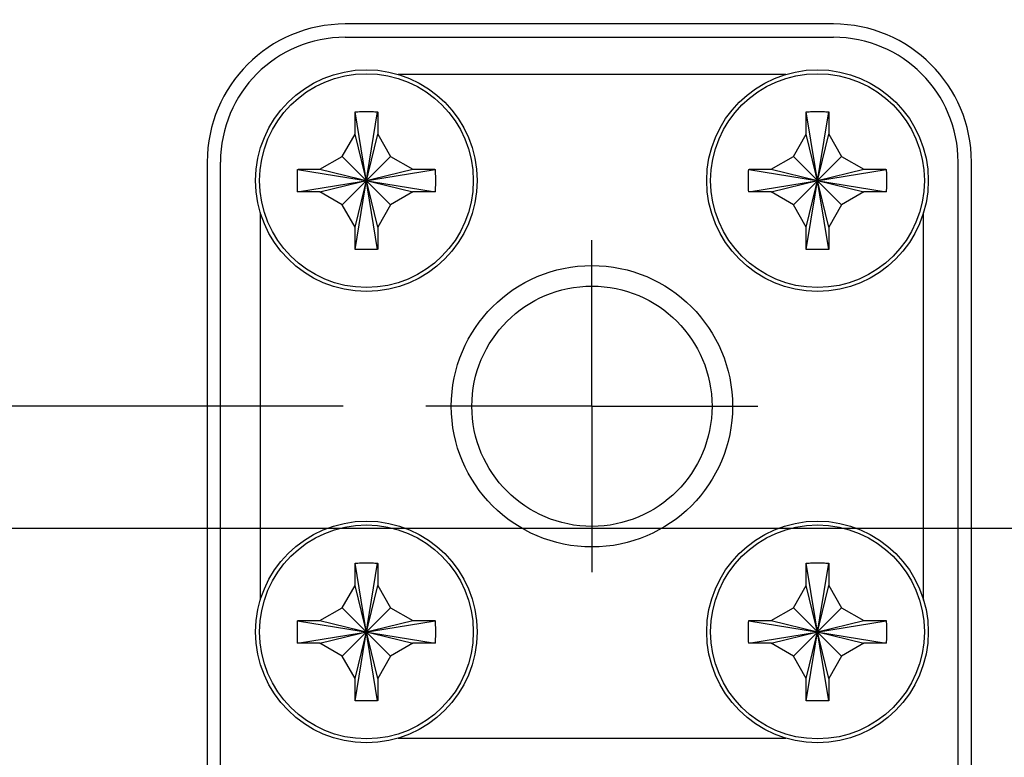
# Model space of a CAD drawing. Header units: inches. Extents: x 0.2 to 16.8, y 0.1 to 10.8.
# Tile 7 of 21: x 3.438 to 4.181, y 6.584 to 7.14. Entities that reach past the tile are written whole.
import ezdxf

# ---------------------------------------------------------------- set-up
doc = ezdxf.new("R2010")
doc.units = ezdxf.units.IN
doc.header["$LTSCALE"] = 0.935
doc.header["$MEASUREMENT"] = 0
doc.linetypes.add('CENTER', pattern=[0.6, 0.375, -0.075, 0.075, -0.075])
doc.layers.get('0').update_dxf_attribs({"linetype": 'CONTINUOUS'})
doc.layers.add('DEFAULT_1', color=7, linetype='CENTER')
doc.layers.add('DIMENSIONS', color=7, linetype='CONTINUOUS')
doc.styles.get("Standard").update_dxf_attribs({"font": 'txt', "width": 0.8})
doc.dimstyles.new('DIMSTYLE_1', dxfattribs={"dimtxt": 0.125, "dimasz": 0.18, "dimexe": 0.18, "dimexo": 0.0625, "dimgap": 0.09, "dimtad": 0, "dimtih": 1, "dimtoh": 1, "dimdec": 3, "dimzin": 4, "dimdsep": 46, "dimtxsty": 'STANDARD', "dimblk": '_FILLED', "dimblk1": '_FILLED', "dimblk2": '_FILLED', "dimcen": 0.09, "dimadec": 0, "dimazin": 0, "dimtp": 0.01, "dimtm": 0.01, "dimtfac": 1, "dimtdec": 3, "dimtofl": 0, "dimtmove": 0, "dimatfit": 3, "dimldrblk": '_FILLED', "dimfxl": 1, "dimtolj": 1, "dimtzin": 4, "dimarcsym": 0})

# ---------------------------------------------------------------- blocks, each defined once
blk = doc.blocks.new('*D6')
at = {"layer": 'DIMENSIONS', "color": 2, "linetype": 'CONTINUOUS'}
blk.add_line((3.86971, 5.59095), (3.86971, 2.2517), dxfattribs=at)
at = {"layer": 'DIMENSIONS', "color": 2, "linetype": 'CONTINUOUS', "width": 0.8}
for s, p in [(']', (3.93221, 2.0892)), ('19.96', (3.93221, 1.5892)), ('[', (3.93221, 1.4892)), ('.786', (3.93221, 0.9642)), ('3X ', (3.93221, 0.6642))]:
    blk.add_text(s, height=0.125, rotation=90, dxfattribs=at).set_placement(p)
blk = doc.blocks.new('_FILLED')
at = {"color": 0, "linetype": 'BYBLOCK'}
blk.add_solid([(0, 0), (-1, 0.1736), (-1, -0.1736)], dxfattribs=at)
blk = doc.blocks.new('*D7')
at = {"layer": 'DIMENSIONS', "color": 2, "linetype": 'CONTINUOUS'}
blk.add_line((4.62471, 4.20026), (4.62471, 2.2517), dxfattribs=at)
at = {"layer": 'DIMENSIONS', "color": 2, "linetype": 'CONTINUOUS', "width": 0.8}
for s, p in [(']', (4.68721, 2.0892)), ('39.14', (4.68721, 1.5892)), ('[', (4.68721, 1.4892)), ('1.541', (4.68721, 0.8642)), ('2X ', (4.68721, 0.5642))]:
    blk.add_text(s, height=0.125, rotation=90, dxfattribs=at).set_placement(p)
blk = doc.blocks.new('*D8')
at = {"layer": 'DIMENSIONS', "color": 2, "linetype": 'CONTINUOUS'}
for p, q in [((5.709, 8.53744), (5.709, 8.7692)), ((5.53871, 8.3974), (5.709, 8.53744)), ((5.53871, 6.9768), (5.53871, 8.3974))]:
    blk.add_line(p, q, dxfattribs=at)
at = {"layer": 'DIMENSIONS', "color": 2, "linetype": 'CONTINUOUS', "width": 0.8}
for s, p in [(']', (5.7715, 10.3567)), ('62.36', (5.7715, 9.8567)), ('[', (5.7715, 9.7567)), ('2.455', (5.7715, 9.1317)), ('3X ', (5.7715, 8.8317))]:
    blk.add_text(s, height=0.125, rotation=90, dxfattribs=at).set_placement(p)
blk = doc.blocks.new('*D9')
at = {"layer": 'DIMENSIONS', "color": 2, "linetype": 'CONTINUOUS'}
blk.add_line((5.75971, 4.5856), (5.75971, 2.2517), dxfattribs=at)
at = {"layer": 'DIMENSIONS', "color": 2, "linetype": 'CONTINUOUS', "width": 0.8}
for s, p in [(']', (5.82221, 2.0892)), ('67.97', (5.82221, 1.5892)), ('[', (5.82221, 1.4892)), ('2.676', (5.82221, 0.8642))]:
    blk.add_text(s, height=0.125, rotation=90, dxfattribs=at).set_placement(p)
blk = doc.blocks.new('*D10')
at = {"layer": 'DIMENSIONS', "color": 2, "linetype": 'CONTINUOUS'}
blk.add_line((5.52971, 4.0816), (5.52971, 2.2517), dxfattribs=at)
at = {"layer": 'DIMENSIONS', "color": 2, "linetype": 'CONTINUOUS', "width": 0.8}
for s, p in [(']', (5.59221, 2.0892)), ('62.13', (5.59221, 1.5892)), ('[', (5.59221, 1.4892)), ('2.446', (5.59221, 0.8642))]:
    blk.add_text(s, height=0.125, rotation=90, dxfattribs=at).set_placement(p)
blk = doc.blocks.new('*D11')
at = {"layer": 'DIMENSIONS', "color": 2, "linetype": 'CONTINUOUS'}
for p, q in [((5.41771, 4.5856), (5.41771, 2.6106)), ((5.41771, 2.6106), (5.20436, 2.38653)), ((5.20436, 2.38653), (5.20436, 2.2517))]:
    blk.add_line(p, q, dxfattribs=at)
at = {"layer": 'DIMENSIONS', "color": 2, "linetype": 'CONTINUOUS', "width": 0.8}
for s, p in [(']', (5.26686, 2.0892)), ('59.28', (5.26686, 1.5892)), ('[', (5.26686, 1.4892)), ('2.334', (5.26686, 0.8642))]:
    blk.add_text(s, height=0.125, rotation=90, dxfattribs=at).set_placement(p)
blk = doc.blocks.new('*D14')
at = {"layer": 'DIMENSIONS', "color": 2, "linetype": 'CONTINUOUS'}
for p, q in [((2.33604, 7.02688), (2.10221, 7.02688)), ((2.48741, 6.84878), (2.33604, 7.02688)), ((3.68211, 6.84878), (2.48741, 6.84878))]:
    blk.add_line(p, q, dxfattribs=at)
at = {"layer": 'DIMENSIONS', "color": 2, "linetype": 'CONTINUOUS', "width": 0.8}
for s, p in [('[', (1.33971, 6.96438)), (']', (1.93971, 6.96438)), ('1.114', (0.71471, 6.96438)), ('28.31', (1.43971, 6.96438)), ('-', (0.61471, 6.96438))]:
    blk.add_text(s, height=0.125, dxfattribs=at).set_placement(p)
blk = doc.blocks.new('*D15')
at = {"layer": 'DIMENSIONS', "color": 2, "linetype": 'CONTINUOUS'}
blk.add_line((3.68211, 6.31123), (2.10221, 6.31123), dxfattribs=at)
at = {"layer": 'DIMENSIONS', "color": 2, "linetype": 'CONTINUOUS', "width": 0.8}
for s, p in [('[', (1.33971, 6.24873)), (']', (1.93971, 6.24873)), ('1.652', (0.71471, 6.24873)), ('41.96', (1.43971, 6.24873)), ('-', (0.61471, 6.24873))]:
    blk.add_text(s, height=0.125, dxfattribs=at).set_placement(p)
blk = doc.blocks.new('*D16')
at = {"layer": 'DIMENSIONS', "color": 2, "linetype": 'CONTINUOUS'}
blk.add_line((3.68211, 5.77855), (2.10221, 5.77855), dxfattribs=at)
at = {"layer": 'DIMENSIONS', "color": 2, "linetype": 'CONTINUOUS', "width": 0.8}
for s, p in [('[', (1.33971, 5.71605)), (']', (1.93971, 5.71605)), ('2.185', (0.71471, 5.71605)), ('55.49', (1.43971, 5.71605)), ('-', (0.61471, 5.71605))]:
    blk.add_text(s, height=0.125, dxfattribs=at).set_placement(p)
blk = doc.blocks.new('*D17')
at = {"layer": 'DIMENSIONS', "color": 2, "linetype": 'CONTINUOUS'}
blk.add_line((4.43711, 6.75673), (2.10221, 6.75673), dxfattribs=at)
at = {"layer": 'DIMENSIONS', "color": 2, "linetype": 'CONTINUOUS', "width": 0.8}
for s, p in [('[', (1.33971, 6.69423)), (']', (1.93971, 6.69423)), ('1.206', (0.71471, 6.69423)), ('30.64', (1.43971, 6.69423)), ('-', (0.61471, 6.69423))]:
    blk.add_text(s, height=0.125, dxfattribs=at).set_placement(p)
blk = doc.blocks.new('*D18')
at = {"layer": 'DIMENSIONS', "color": 2, "linetype": 'CONTINUOUS'}
blk.add_line((4.43711, 4.38786), (2.10221, 4.38786), dxfattribs=at)
at = {"layer": 'DIMENSIONS', "color": 2, "linetype": 'CONTINUOUS', "width": 0.8}
for s, p in [('[', (1.33971, 4.32536)), (']', (1.93971, 4.32536)), ('3.575', (0.71471, 4.32536)), ('90.81', (1.43971, 4.32536)), ('-', (0.61471, 4.32536))]:
    blk.add_text(s, height=0.125, dxfattribs=at).set_placement(p)
blk = doc.blocks.new('*D20')
at = {"layer": 'DIMENSIONS', "color": 2, "linetype": 'CONTINUOUS'}
blk.add_line((5.72631, 6.7892), (6.6732, 6.7892), dxfattribs=at)
at = {"layer": 'DIMENSIONS', "color": 2, "linetype": 'CONTINUOUS', "width": 0.8}
for s, p in [('[', (7.4607, 6.7267)), (']', (8.0607, 6.7267)), ('1.174', (6.8357, 6.7267)), ('29.82', (7.5607, 6.7267)), ('-', (6.7357, 6.7267))]:
    blk.add_text(s, height=0.125, dxfattribs=at).set_placement(p)
blk = doc.blocks.new('*D21')
at = {"layer": 'DIMENSIONS', "color": 2, "linetype": 'CONTINUOUS'}
blk.add_line((5.72631, 6.0242), (6.6732, 6.0242), dxfattribs=at)
at = {"layer": 'DIMENSIONS', "color": 2, "linetype": 'CONTINUOUS', "width": 0.8}
for s, p in [('[', (7.4607, 5.9617)), (']', (8.0607, 5.9617)), ('1.939', (6.8357, 5.9617)), ('49.25', (7.5607, 5.9617)), ('-', (6.7357, 5.9617))]:
    blk.add_text(s, height=0.125, dxfattribs=at).set_placement(p)
blk = doc.blocks.new('*D22')
at = {"layer": 'DIMENSIONS', "color": 2, "linetype": 'CONTINUOUS'}
blk.add_line((5.72631, 5.2592), (6.6732, 5.2592), dxfattribs=at)
at = {"layer": 'DIMENSIONS', "color": 2, "linetype": 'CONTINUOUS', "width": 0.8}
for s, p in [('[', (7.4607, 5.1967)), (']', (8.0607, 5.1967)), ('2.704', (6.8357, 5.1967)), ('68.68', (7.5607, 5.1967)), ('-', (6.7357, 5.1967))]:
    blk.add_text(s, height=0.125, dxfattribs=at).set_placement(p)
blk = doc.blocks.new('*D23')
at = {"layer": 'DIMENSIONS', "color": 2, "linetype": 'CONTINUOUS'}
blk.add_line((5.94731, 4.7732), (6.6732, 4.7732), dxfattribs=at)
at = {"layer": 'DIMENSIONS', "color": 2, "linetype": 'CONTINUOUS', "width": 0.8}
for s, p in [('[', (7.7607, 4.7107)), (']', (8.3607, 4.7107)), ('2X -', (6.7357, 4.7107)), ('3.190', (7.1357, 4.7107)), ('81.03', (7.8607, 4.7107))]:
    blk.add_text(s, height=0.125, dxfattribs=at).set_placement(p)
blk = doc.blocks.new('*D24')
at = {"layer": 'DIMENSIONS', "color": 2, "linetype": 'CONTINUOUS'}
blk.add_line((5.71731, 4.2692), (6.6732, 4.2692), dxfattribs=at)
at = {"layer": 'DIMENSIONS', "color": 2, "linetype": 'CONTINUOUS', "width": 0.8}
for s, p in [('[', (7.4607, 4.2067)), (']', (8.0607, 4.2067)), ('3.694', (6.8357, 4.2067)), ('93.83', (7.5607, 4.2067)), ('-', (6.7357, 4.2067))]:
    blk.add_text(s, height=0.125, dxfattribs=at).set_placement(p)

msp = doc.modelspace()

# ---------------------------------------------------------------- linework, layer by layer
at = {"color": 7, "linetype": 'CONTINUOUS'}
for p, q in [((4.05171, 7.13678), (3.68371, 7.13678)), ((3.68371, 7.12678), (4.05171, 7.12678)), ((4.01579, 7.09878), (3.72364, 7.09878)), ((3.69121, 7.05378), (3.69121, 7.07008)), ((3.69124, 6.96695), (3.70819, 7.07061)), ((3.70819, 6.96695), (3.69124, 7.07061)), ((3.70821, 7.07008), (3.70821, 7.05378)), ((4.03121, 7.05378), (4.03121, 7.07008)), ((4.03124, 6.96695), (4.04819, 7.07061)), ((4.04819, 6.96695), (4.03124, 7.07061)), ((4.04821, 7.07008), (4.04821, 7.05378)), ((3.68151, 7.03698), (3.69121, 7.05378)), ((3.69121, 6.98378), (3.70821, 7.05378)), ((3.70821, 6.98378), (3.69121, 7.05378)), ((3.70821, 7.05378), (3.71791, 7.03698)), ((4.02151, 7.03698), (4.03121, 7.05378)), ((4.03121, 6.98378), (4.04821, 7.05378)), ((4.04821, 6.98378), (4.03121, 7.05378)), ((4.04821, 7.05378), (4.05791, 7.03698)), ((3.66471, 7.02728), (3.68151, 7.03698)), ((3.68151, 7.00058), (3.71791, 7.03698)), ((3.71791, 7.00058), (3.68151, 7.03698)), ((3.71791, 7.03698), (3.73471, 7.02728)), ((4.00471, 7.02728), (4.02151, 7.03698)), ((4.02151, 7.00058), (4.05791, 7.03698)), ((4.05791, 7.00058), (4.02151, 7.03698)), ((4.05791, 7.03698), (4.07471, 7.02728)), ((3.57971, 7.03278), (3.57971, 5.59455)), ((3.58971, 5.59455), (3.58971, 7.03278)), ((4.14571, 5.59455), (4.14571, 7.03278)), ((4.15571, 5.59455), (4.15571, 7.03278)), ((3.64788, 7.02725), (3.75155, 7.01031)), ((3.64788, 7.01031), (3.75155, 7.02725)), ((3.64841, 7.02728), (3.66471, 7.02728)), ((3.66471, 7.02728), (3.73471, 7.01028)), ((3.66471, 7.01028), (3.73471, 7.02728)), ((3.73471, 7.02728), (3.75102, 7.02728)), ((3.98788, 7.02725), (4.09155, 7.01031)), ((3.98788, 7.01031), (4.09155, 7.02725)), ((3.98841, 7.02728), (4.00471, 7.02728)), ((4.00471, 7.02728), (4.07471, 7.01028)), ((4.00471, 7.01028), (4.07471, 7.02728)), ((4.07471, 7.02728), (4.09102, 7.02728)), ((3.66471, 7.01028), (3.64841, 7.01028)), ((3.68151, 7.00058), (3.66471, 7.01028)), ((3.73471, 7.01028), (3.71791, 7.00058)), ((3.75102, 7.01028), (3.73471, 7.01028)), ((4.00471, 7.01028), (3.98841, 7.01028)), ((4.02151, 7.00058), (4.00471, 7.01028)), ((4.07471, 7.01028), (4.05791, 7.00058)), ((4.09102, 7.01028), (4.07471, 7.01028)), ((3.69121, 6.98378), (3.68151, 7.00058)), ((3.71791, 7.00058), (3.70821, 6.98378)), ((4.03121, 6.98378), (4.02151, 7.00058)), ((4.05791, 7.00058), (4.04821, 6.98378)), ((3.61971, 6.99486), (3.61971, 6.7027)), ((4.11971, 6.7027), (4.11971, 6.99486)), ((3.69121, 6.96748), (3.69121, 6.98378)), ((3.70821, 6.98378), (3.70821, 6.96748)), ((4.03121, 6.96748), (4.03121, 6.98378)), ((4.04821, 6.98378), (4.04821, 6.96748)), ((3.69121, 6.71378), (3.69121, 6.73008)), ((3.69124, 6.62695), (3.70819, 6.73061)), ((3.70819, 6.62695), (3.69124, 6.73061)), ((3.70821, 6.73008), (3.70821, 6.71378)), ((4.03121, 6.71378), (4.03121, 6.73008)), ((4.03124, 6.62695), (4.04819, 6.73061)), ((4.04819, 6.62695), (4.03124, 6.73061)), ((4.04821, 6.73008), (4.04821, 6.71378)), ((3.68151, 6.69698), (3.69121, 6.71378)), ((3.69121, 6.64378), (3.70821, 6.71378)), ((3.70821, 6.64378), (3.69121, 6.71378)), ((3.70821, 6.71378), (3.71791, 6.69698)), ((4.02151, 6.69698), (4.03121, 6.71378)), ((4.03121, 6.64378), (4.04821, 6.71378)), ((4.04821, 6.64378), (4.03121, 6.71378)), ((4.04821, 6.71378), (4.05791, 6.69698)), ((3.66471, 6.68728), (3.68151, 6.69698)), ((3.68151, 6.66058), (3.71791, 6.69698)), ((3.71791, 6.66058), (3.68151, 6.69698)), ((3.71791, 6.69698), (3.73471, 6.68728)), ((4.00471, 6.68728), (4.02151, 6.69698)), ((4.02151, 6.66058), (4.05791, 6.69698)), ((4.05791, 6.66058), (4.02151, 6.69698)), ((4.05791, 6.69698), (4.07471, 6.68728)), ((3.64788, 6.68725), (3.75155, 6.67031)), ((3.64788, 6.67031), (3.75155, 6.68725)), ((3.64841, 6.68728), (3.66471, 6.68728)), ((3.66471, 6.68728), (3.73471, 6.67028)), ((3.66471, 6.67028), (3.73471, 6.68728)), ((3.73471, 6.68728), (3.75102, 6.68728)), ((3.98788, 6.67031), (4.09155, 6.68725)), ((3.98788, 6.68725), (4.09155, 6.67031)), ((3.98841, 6.68728), (4.00471, 6.68728)), ((4.00471, 6.67028), (4.07471, 6.68728)), ((4.00471, 6.68728), (4.07471, 6.67028)), ((4.07471, 6.68728), (4.09102, 6.68728)), ((3.66471, 6.67028), (3.64841, 6.67028)), ((3.68151, 6.66058), (3.66471, 6.67028)), ((3.73471, 6.67028), (3.71791, 6.66058)), ((3.75102, 6.67028), (3.73471, 6.67028)), ((4.00471, 6.67028), (3.98841, 6.67028)), ((4.02151, 6.66058), (4.00471, 6.67028)), ((4.07471, 6.67028), (4.05791, 6.66058)), ((4.09102, 6.67028), (4.07471, 6.67028)), ((3.69121, 6.64378), (3.68151, 6.66058)), ((3.71791, 6.66058), (3.70821, 6.64378)), ((4.03121, 6.64378), (4.02151, 6.66058)), ((4.05791, 6.66058), (4.04821, 6.64378)), ((3.69121, 6.62748), (3.69121, 6.64378)), ((3.70821, 6.64378), (3.70821, 6.62748)), ((4.03121, 6.62748), (4.03121, 6.64378)), ((4.04821, 6.64378), (4.04821, 6.62748)), ((3.72364, 6.59878), (4.01579, 6.59878))]:
    msp.add_line(p, q, dxfattribs=at)
for centre, radius in [((3.69971, 7.01878), 0.0835), ((4.03971, 7.01878), 0.0835), ((3.86971, 6.84878), 0.106), ((3.86971, 6.84878), 0.0905), ((3.69971, 6.67878), 0.0835), ((4.03971, 6.67878), 0.0835)]:
    msp.add_circle(centre, radius, dxfattribs=at)
at = {"color": 9, "linetype": 'CONTINUOUS'}
for centre in [(3.69971, 7.01878), (4.03971, 7.01878), (3.69971, 6.67878), (4.03971, 6.67878)]:
    msp.add_circle(centre, 0.08055, dxfattribs=at)
at = {"color": 7, "linetype": 'CONTINUOUS'}
for centre, radius, start, end in [((3.68371, 7.03278), 0.104, 90, 180), ((4.05171, 7.03278), 0.104, 0, 90), ((3.68371, 7.03278), 0.094, 90, 180), ((4.05171, 7.03278), 0.094, 0, 90)]:
    msp.add_arc(centre, radius, start, end, dxfattribs=at)
for points, knots in [([(3.69121, 7.07008), (3.69122, 7.07014), (3.69122, 7.07026), (3.69123, 7.07044), (3.69124, 7.07055), (3.69124, 7.07061)], [0, 0, 0, 0, 0.333624, 0.666957, 1, 1, 1, 1]), ([(3.69124, 7.07061), (3.69195, 7.07064), (3.69336, 7.07069), (3.69548, 7.07074), (3.69759, 7.07078), (3.69901, 7.07078), (3.69971, 7.07078)], [0, 0, 0, 0, 0.249734, 0.499682, 0.749796, 1, 1, 1, 1]), ([(3.69971, 7.07078), (3.70042, 7.07078), (3.70183, 7.07078), (3.70395, 7.07074), (3.70607, 7.07069), (3.70748, 7.07064), (3.70819, 7.07061)], [0, 0, 0, 0, 0.250204, 0.500318, 0.750266, 1, 1, 1, 1]), ([(3.70819, 7.07061), (3.70819, 7.07055), (3.7082, 7.07044), (3.70821, 7.07026), (3.70821, 7.07014), (3.70821, 7.07008)], [0, 0, 0, 0, 0.333043, 0.666376, 1, 1, 1, 1]), ([(4.03121, 7.07008), (4.03122, 7.07014), (4.03122, 7.07026), (4.03123, 7.07044), (4.03124, 7.07055), (4.03124, 7.07061)], [0, 0, 0, 0, 0.333624, 0.666957, 1, 1, 1, 1]), ([(4.03124, 7.07061), (4.03195, 7.07064), (4.03336, 7.07069), (4.03548, 7.07074), (4.03759, 7.07078), (4.03901, 7.07078), (4.03971, 7.07078)], [0, 0, 0, 0, 0.249734, 0.499682, 0.749796, 1, 1, 1, 1]), ([(4.03971, 7.07078), (4.04042, 7.07078), (4.04183, 7.07078), (4.04395, 7.07074), (4.04607, 7.07069), (4.04748, 7.07064), (4.04819, 7.07061)], [0, 0, 0, 0, 0.250204, 0.500318, 0.750266, 1, 1, 1, 1]), ([(4.04819, 7.07061), (4.04819, 7.07055), (4.0482, 7.07044), (4.04821, 7.07026), (4.04821, 7.07014), (4.04821, 7.07008)], [0, 0, 0, 0, 0.333043, 0.666376, 1, 1, 1, 1]), ([(3.64788, 7.01031), (3.64785, 7.01112), (3.6478, 7.01273), (3.64774, 7.01515), (3.64771, 7.01757), (3.64771, 7.01999), (3.64774, 7.02242), (3.6478, 7.02484), (3.64785, 7.02645), (3.64788, 7.02725)], [0, 0, 0, 0, 0.142718, 0.285568, 0.428512, 0.571488, 0.714432, 0.857282, 1, 1, 1, 1]), ([(3.64788, 7.02725), (3.64794, 7.02726), (3.64806, 7.02726), (3.64824, 7.02727), (3.64835, 7.02728), (3.64841, 7.02728)], [0, 0, 0, 0, 0.333043, 0.666376, 1, 1, 1, 1]), ([(3.75102, 7.02728), (3.75107, 7.02728), (3.75119, 7.02727), (3.75137, 7.02726), (3.75149, 7.02726), (3.75155, 7.02725)], [0, 0, 0, 0, 0.333624, 0.666957, 1, 1, 1, 1]), ([(3.75155, 7.02725), (3.75158, 7.02645), (3.75163, 7.02484), (3.75169, 7.02242), (3.75172, 7.01999), (3.75172, 7.01757), (3.75169, 7.01515), (3.75163, 7.01273), (3.75158, 7.01112), (3.75155, 7.01031)], [0, 0, 0, 0, 0.142718, 0.285568, 0.428512, 0.571488, 0.714432, 0.857282, 1, 1, 1, 1]), ([(3.98788, 7.01031), (3.98785, 7.01112), (3.9878, 7.01273), (3.98774, 7.01515), (3.98771, 7.01757), (3.98771, 7.01999), (3.98774, 7.02242), (3.9878, 7.02484), (3.98785, 7.02645), (3.98788, 7.02725)], [0, 0, 0, 0, 0.142718, 0.285568, 0.428512, 0.571488, 0.714432, 0.857282, 1, 1, 1, 1]), ([(3.98788, 7.02725), (3.98794, 7.02726), (3.98806, 7.02726), (3.98824, 7.02727), (3.98835, 7.02728), (3.98841, 7.02728)], [0, 0, 0, 0, 0.333043, 0.666376, 1, 1, 1, 1]), ([(4.09102, 7.02728), (4.09107, 7.02728), (4.09119, 7.02727), (4.09137, 7.02726), (4.09149, 7.02726), (4.09155, 7.02725)], [0, 0, 0, 0, 0.333624, 0.666957, 1, 1, 1, 1]), ([(4.09155, 7.02725), (4.09158, 7.02645), (4.09163, 7.02484), (4.09169, 7.02242), (4.09172, 7.01999), (4.09172, 7.01757), (4.09169, 7.01515), (4.09163, 7.01273), (4.09158, 7.01112), (4.09155, 7.01031)], [0, 0, 0, 0, 0.142718, 0.285568, 0.428512, 0.571488, 0.714432, 0.857282, 1, 1, 1, 1]), ([(3.64841, 7.01028), (3.64835, 7.01029), (3.64824, 7.01029), (3.64806, 7.0103), (3.64794, 7.01031), (3.64788, 7.01031)], [0, 0, 0, 0, 0.333624, 0.666957, 1, 1, 1, 1]), ([(3.75155, 7.01031), (3.75149, 7.01031), (3.75137, 7.0103), (3.75119, 7.01029), (3.75107, 7.01029), (3.75102, 7.01028)], [0, 0, 0, 0, 0.333043, 0.666376, 1, 1, 1, 1]), ([(3.98841, 7.01028), (3.98835, 7.01029), (3.98824, 7.01029), (3.98806, 7.0103), (3.98794, 7.01031), (3.98788, 7.01031)], [0, 0, 0, 0, 0.333624, 0.666957, 1, 1, 1, 1]), ([(4.09155, 7.01031), (4.09149, 7.01031), (4.09137, 7.0103), (4.09119, 7.01029), (4.09107, 7.01029), (4.09102, 7.01028)], [0, 0, 0, 0, 0.333043, 0.666376, 1, 1, 1, 1]), ([(3.69124, 6.96695), (3.69124, 6.96701), (3.69123, 6.96713), (3.69122, 6.96731), (3.69122, 6.96742), (3.69121, 6.96748)], [0, 0, 0, 0, 0.333043, 0.666376, 1, 1, 1, 1]), ([(3.69971, 6.96678), (3.69901, 6.96678), (3.69759, 6.96679), (3.69548, 6.96682), (3.69336, 6.96687), (3.69195, 6.96692), (3.69124, 6.96695)], [0, 0, 0, 0, 0.250204, 0.500318, 0.750266, 1, 1, 1, 1]), ([(3.70819, 6.96695), (3.70748, 6.96692), (3.70607, 6.96687), (3.70395, 6.96682), (3.70183, 6.96679), (3.70042, 6.96678), (3.69971, 6.96678)], [0, 0, 0, 0, 0.249734, 0.499682, 0.749796, 1, 1, 1, 1]), ([(3.70821, 6.96748), (3.70821, 6.96742), (3.70821, 6.96731), (3.7082, 6.96713), (3.70819, 6.96701), (3.70819, 6.96695)], [0, 0, 0, 0, 0.333624, 0.666957, 1, 1, 1, 1]), ([(4.03124, 6.96695), (4.03124, 6.96701), (4.03123, 6.96713), (4.03122, 6.96731), (4.03122, 6.96742), (4.03121, 6.96748)], [0, 0, 0, 0, 0.333043, 0.666376, 1, 1, 1, 1]), ([(4.03971, 6.96678), (4.03901, 6.96678), (4.03759, 6.96679), (4.03548, 6.96682), (4.03336, 6.96687), (4.03195, 6.96692), (4.03124, 6.96695)], [0, 0, 0, 0, 0.250204, 0.500318, 0.750266, 1, 1, 1, 1]), ([(4.04819, 6.96695), (4.04748, 6.96692), (4.04607, 6.96687), (4.04395, 6.96682), (4.04183, 6.96679), (4.04042, 6.96678), (4.03971, 6.96678)], [0, 0, 0, 0, 0.249734, 0.499682, 0.749796, 1, 1, 1, 1]), ([(4.04821, 6.96748), (4.04821, 6.96742), (4.04821, 6.96731), (4.0482, 6.96713), (4.04819, 6.96701), (4.04819, 6.96695)], [0, 0, 0, 0, 0.333624, 0.666957, 1, 1, 1, 1]), ([(3.69121, 6.73008), (3.69122, 6.73014), (3.69122, 6.73026), (3.69123, 6.73044), (3.69124, 6.73055), (3.69124, 6.73061)], [0, 0, 0, 0, 0.333624, 0.666957, 1, 1, 1, 1]), ([(3.69124, 6.73061), (3.69195, 6.73064), (3.69336, 6.73069), (3.69548, 6.73074), (3.69759, 6.73078), (3.69901, 6.73078), (3.69971, 6.73078)], [0, 0, 0, 0, 0.249734, 0.499682, 0.749796, 1, 1, 1, 1]), ([(3.69971, 6.73078), (3.70042, 6.73078), (3.70183, 6.73078), (3.70395, 6.73074), (3.70607, 6.73069), (3.70748, 6.73064), (3.70819, 6.73061)], [0, 0, 0, 0, 0.250204, 0.500318, 0.750266, 1, 1, 1, 1]), ([(3.70819, 6.73061), (3.70819, 6.73055), (3.7082, 6.73044), (3.70821, 6.73026), (3.70821, 6.73014), (3.70821, 6.73008)], [0, 0, 0, 0, 0.333043, 0.666376, 1, 1, 1, 1]), ([(4.03121, 6.73008), (4.03122, 6.73014), (4.03122, 6.73026), (4.03123, 6.73044), (4.03124, 6.73055), (4.03124, 6.73061)], [0, 0, 0, 0, 0.333624, 0.666957, 1, 1, 1, 1]), ([(4.03124, 6.73061), (4.03195, 6.73064), (4.03336, 6.73069), (4.03548, 6.73074), (4.03759, 6.73078), (4.03901, 6.73078), (4.03971, 6.73078)], [0, 0, 0, 0, 0.249734, 0.499682, 0.749796, 1, 1, 1, 1]), ([(4.03971, 6.73078), (4.04042, 6.73078), (4.04183, 6.73078), (4.04395, 6.73074), (4.04607, 6.73069), (4.04748, 6.73064), (4.04819, 6.73061)], [0, 0, 0, 0, 0.250204, 0.500318, 0.750266, 1, 1, 1, 1]), ([(4.04819, 6.73061), (4.04819, 6.73055), (4.0482, 6.73044), (4.04821, 6.73026), (4.04821, 6.73014), (4.04821, 6.73008)], [0, 0, 0, 0, 0.333043, 0.666376, 1, 1, 1, 1]), ([(3.64788, 6.67031), (3.64785, 6.67112), (3.6478, 6.67273), (3.64774, 6.67515), (3.64771, 6.67757), (3.64771, 6.67999), (3.64774, 6.68242), (3.6478, 6.68484), (3.64785, 6.68645), (3.64788, 6.68725)], [0, 0, 0, 0, 0.142718, 0.285568, 0.428512, 0.571488, 0.714432, 0.857282, 1, 1, 1, 1]), ([(3.64788, 6.68725), (3.64794, 6.68726), (3.64806, 6.68726), (3.64824, 6.68727), (3.64835, 6.68728), (3.64841, 6.68728)], [0, 0, 0, 0, 0.333043, 0.666376, 1, 1, 1, 1]), ([(3.75102, 6.68728), (3.75107, 6.68728), (3.75119, 6.68727), (3.75137, 6.68726), (3.75149, 6.68726), (3.75155, 6.68725)], [0, 0, 0, 0, 0.333624, 0.666957, 1, 1, 1, 1]), ([(3.75155, 6.68725), (3.75158, 6.68645), (3.75163, 6.68484), (3.75169, 6.68242), (3.75172, 6.67999), (3.75172, 6.67757), (3.75169, 6.67515), (3.75163, 6.67273), (3.75158, 6.67112), (3.75155, 6.67031)], [0, 0, 0, 0, 0.142718, 0.285568, 0.428512, 0.571488, 0.714432, 0.857282, 1, 1, 1, 1]), ([(3.98788, 6.67031), (3.98785, 6.67112), (3.9878, 6.67273), (3.98774, 6.67515), (3.98771, 6.67757), (3.98771, 6.67999), (3.98774, 6.68242), (3.9878, 6.68484), (3.98785, 6.68645), (3.98788, 6.68725)], [0, 0, 0, 0, 0.142718, 0.285568, 0.428512, 0.571488, 0.714432, 0.857282, 1, 1, 1, 1]), ([(3.98788, 6.68725), (3.98794, 6.68726), (3.98806, 6.68726), (3.98824, 6.68727), (3.98835, 6.68728), (3.98841, 6.68728)], [0, 0, 0, 0, 0.333043, 0.666376, 1, 1, 1, 1]), ([(4.09102, 6.68728), (4.09107, 6.68728), (4.09119, 6.68727), (4.09137, 6.68726), (4.09149, 6.68726), (4.09155, 6.68725)], [0, 0, 0, 0, 0.333624, 0.666957, 1, 1, 1, 1]), ([(4.09155, 6.68725), (4.09158, 6.68645), (4.09163, 6.68484), (4.09169, 6.68242), (4.09172, 6.67999), (4.09172, 6.67757), (4.09169, 6.67515), (4.09163, 6.67273), (4.09158, 6.67112), (4.09155, 6.67031)], [0, 0, 0, 0, 0.142718, 0.285568, 0.428512, 0.571488, 0.714432, 0.857282, 1, 1, 1, 1]), ([(3.64841, 6.67028), (3.64835, 6.67029), (3.64824, 6.67029), (3.64806, 6.6703), (3.64794, 6.67031), (3.64788, 6.67031)], [0, 0, 0, 0, 0.333624, 0.666957, 1, 1, 1, 1]), ([(3.75155, 6.67031), (3.75149, 6.67031), (3.75137, 6.6703), (3.75119, 6.67029), (3.75107, 6.67029), (3.75102, 6.67028)], [0, 0, 0, 0, 0.333043, 0.666376, 1, 1, 1, 1]), ([(3.98841, 6.67028), (3.98835, 6.67029), (3.98824, 6.67029), (3.98806, 6.6703), (3.98794, 6.67031), (3.98788, 6.67031)], [0, 0, 0, 0, 0.333624, 0.666957, 1, 1, 1, 1]), ([(4.09155, 6.67031), (4.09149, 6.67031), (4.09137, 6.6703), (4.09119, 6.67029), (4.09107, 6.67029), (4.09102, 6.67028)], [0, 0, 0, 0, 0.333043, 0.666376, 1, 1, 1, 1]), ([(3.69124, 6.62695), (3.69124, 6.62701), (3.69123, 6.62713), (3.69122, 6.62731), (3.69122, 6.62742), (3.69121, 6.62748)], [0, 0, 0, 0, 0.333043, 0.666376, 1, 1, 1, 1]), ([(3.70821, 6.62748), (3.70821, 6.62742), (3.70821, 6.62731), (3.7082, 6.62713), (3.70819, 6.62701), (3.70819, 6.62695)], [0, 0, 0, 0, 0.333624, 0.666957, 1, 1, 1, 1]), ([(4.03124, 6.62695), (4.03124, 6.62701), (4.03123, 6.62713), (4.03122, 6.62731), (4.03122, 6.62742), (4.03121, 6.62748)], [0, 0, 0, 0, 0.333043, 0.666376, 1, 1, 1, 1]), ([(4.04821, 6.62748), (4.04821, 6.62742), (4.04821, 6.62731), (4.0482, 6.62713), (4.04819, 6.62701), (4.04819, 6.62695)], [0, 0, 0, 0, 0.333624, 0.666957, 1, 1, 1, 1]), ([(3.69971, 6.62678), (3.69901, 6.62678), (3.69759, 6.62679), (3.69548, 6.62682), (3.69336, 6.62687), (3.69195, 6.62692), (3.69124, 6.62695)], [0, 0, 0, 0, 0.250204, 0.500318, 0.750266, 1, 1, 1, 1]), ([(3.70819, 6.62695), (3.70748, 6.62692), (3.70607, 6.62687), (3.70395, 6.62682), (3.70183, 6.62679), (3.70042, 6.62678), (3.69971, 6.62678)], [0, 0, 0, 0, 0.249734, 0.499682, 0.749796, 1, 1, 1, 1]), ([(4.03971, 6.62678), (4.03901, 6.62678), (4.03759, 6.62679), (4.03548, 6.62682), (4.03336, 6.62687), (4.03195, 6.62692), (4.03124, 6.62695)], [0, 0, 0, 0, 0.250204, 0.500318, 0.750266, 1, 1, 1, 1]), ([(4.04819, 6.62695), (4.04748, 6.62692), (4.04607, 6.62687), (4.04395, 6.62682), (4.04183, 6.62679), (4.04042, 6.62678), (4.03971, 6.62678)], [0, 0, 0, 0, 0.249734, 0.499682, 0.749796, 1, 1, 1, 1])]:
    msp.add_open_spline(points, degree=3, knots=knots, dxfattribs=at)
at = {"layer": 'DEFAULT_1', "color": 7, "linetype": 'CENTER'}
for q in [(3.86971, 6.97388), (3.74461, 6.84878), (3.86971, 6.72368), (3.99481, 6.84878)]:
    msp.add_line((3.86971, 6.84878), q, dxfattribs=at)

# ---------------------------------------------------------------- dimensions: what is measured, and where the dimension line sits
at = {"layer": 'DIMENSIONS', "color": 2, "linetype": 'CONTINUOUS'}
for feature_location, offset, dtype, origin, text, picture, middle in [((5.5387144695, 6.9767969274), (0.1702861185, 1.7924), 0, (3.0837144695, 8.0882969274), '3X <>', '*D8', (5.709000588, 9.6441969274)), ((3.68211, 6.84878), (-1.5799, 0.17809), 0, (2.95861, 7.9632), '-<>', '*D14', (1.32721, 7.02688)), ((3.68211, 6.31123), (-1.5799, 0), 0, (2.95861, 7.9632), '-<>', '*D15', (1.32721, 6.31123)), ((3.68211, 5.77855), (-1.5799, 0), 0, (2.95861, 7.9632), '-<>', '*D16', (1.32721, 5.77855)), ((4.43711, 6.75673), (-2.3349, 0), 0, (2.95861, 7.9632), '-<>', '*D17', (1.32721, 6.75673)), ((4.43711, 4.38786), (-2.3349, 0), 0, (2.95861, 7.9632), '-<>', '*D18', (1.32721, 4.38786)), ((3.86971, 5.59095), (0, -3.33925), 1, (3.08371, 7.9632), '3X <>', '*D6', (3.86971, 1.4267)), ((4.62471, 4.20026), (0, -1.94856), 1, (3.08371, 7.9632), '2X <>', '*D7', (4.62471, 1.3767)), ((5.72631, 6.7892), (0.94689, 0), 0, (3.08371, 7.9632), '-<>', '*D20', (7.4482, 6.7892)), ((5.72631, 6.0242), (0.94689, 0), 0, (3.08371, 7.9632), '-<>', '*D21', (7.4482, 6.0242)), ((5.72631, 5.2592), (0.94689, 0), 0, (3.08371, 7.9632), '-<>', '*D22', (7.4482, 5.2592)), ((5.94731, 4.7732), (0.72589, 0), 0, (3.08371, 7.9632), '2X -<>', '*D23', (7.5982, 4.7732)), ((5.71731, 4.2692), (0.95589, 0), 0, (3.08371, 7.9632), '-<>', '*D24', (7.4482, 4.2692))]:
    dim = msp.add_ordinate_dim(feature_location=feature_location, offset=offset, dtype=dtype, origin=origin, text=text, dimstyle='DIMSTYLE_1', dxfattribs=at)
    dim.commit()
    dim.dimension.update_dxf_attribs({"geometry": picture, "text_midpoint": middle})
for feature_location, offset, dtype, picture, middle in [((5.75971, 4.5856), (0, -2.3339), 1, '*D9', (5.75971, 1.5267)), ((5.52971, 4.0816), (0, -1.8299), 1, '*D10', (5.52971, 1.5267)), ((5.41771, 4.5856), (-0.21335, -2.3339), 0, '*D11', (5.20436, 1.5267))]:
    dim = msp.add_ordinate_dim(feature_location=feature_location, offset=offset, dtype=dtype, origin=(3.08371, 7.9632), dimstyle='DIMSTYLE_1', dxfattribs=at)
    dim.commit()
    dim.dimension.update_dxf_attribs({"geometry": picture, "text_midpoint": middle})

doc.saveas('drawing.dxf')
